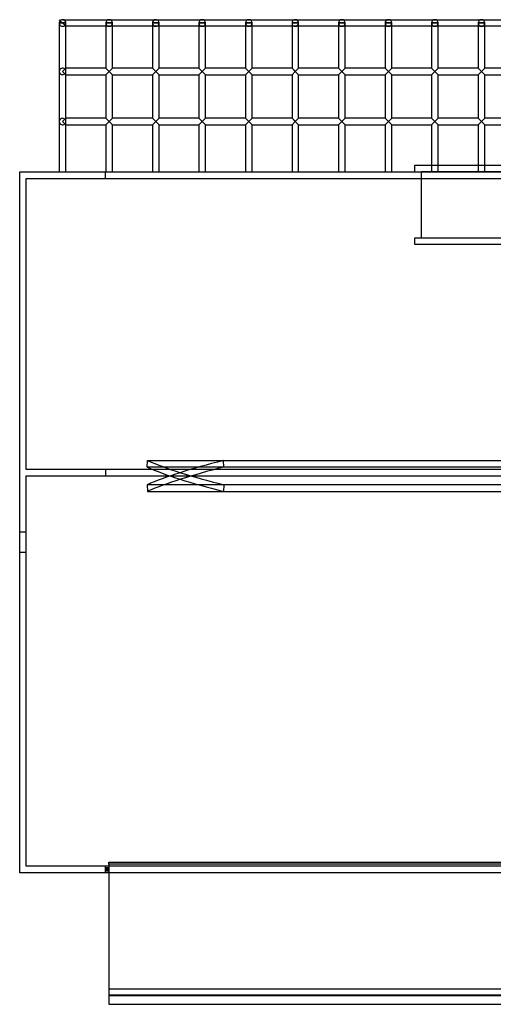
# Model space of a CAD drawing. Header units: millimetres. Extents: x -455 to 455, y -364 to 380.
# Tile 1 of 5: x -455 to -97, y -364 to 380. Entities that reach past the tile are written whole.
import ezdxf

# ---------------------------------------------------------------- set-up
doc = ezdxf.new("R2010")
doc.units = ezdxf.units.MM
doc.layers.add('MAIN-1', color=7, linetype='Continuous')
doc.layers.add('MAIN-2', color=7, linetype='Continuous')

msp = doc.modelspace()

# ---------------------------------------------------------------- linework, layer by layer
at = {"layer": 'MAIN-1'}
for p, q in [((-422.5, 380), (-422.5, 380)), ((-422.5, 380), (422.5, 380)), ((-425, 377.5), (-425, 377.5)), ((-425, 377.5), (-425, 265)), ((-425, 377.5), (-425, 340.9)), ((-425, 377.5), (-420, 377.5)), ((-420, 343.4), (-420, 377.5)), ((-420, 375), (-420, 375)), ((-389.79, 375), (-420, 375)), ((-420, 343.4), (-420, 375)), ((-389.79, 377.5), (-389.79, 343.4)), ((-389.79, 377.5), (-384.79, 377.5)), ((-384.79, 343.4), (-384.79, 377.5)), ((-354.58, 375), (-384.79, 375)), ((-354.58, 377.5), (-354.58, 343.4)), ((-354.58, 377.5), (-349.58, 377.5)), ((-349.58, 343.4), (-349.58, 377.5)), ((-319.37, 375), (-349.58, 375)), ((-319.37, 377.5), (-319.37, 343.4)), ((-319.37, 377.5), (-314.38, 377.5)), ((-314.38, 343.4), (-314.38, 377.5)), ((-284.17, 375), (-314.38, 375)), ((-284.17, 377.5), (-284.17, 343.4)), ((-284.17, 377.5), (-279.17, 377.5)), ((-279.17, 343.4), (-279.17, 377.5)), ((-248.96, 375), (-279.17, 375)), ((-248.96, 377.5), (-248.96, 343.4)), ((-248.96, 377.5), (-243.96, 377.5)), ((-243.96, 343.4), (-243.96, 377.5)), ((-213.75, 375), (-243.96, 375)), ((-213.75, 377.5), (-213.75, 343.4)), ((-213.75, 377.5), (-208.75, 377.5)), ((-208.75, 343.4), (-208.75, 377.5)), ((-178.54, 375), (-208.75, 375)), ((-178.54, 377.5), (-178.54, 343.4)), ((-178.54, 377.5), (-173.54, 377.5)), ((-173.54, 343.4), (-173.54, 377.5)), ((-143.33, 375), (-173.54, 375)), ((-143.33, 377.5), (-143.33, 343.4)), ((-143.33, 377.5), (-138.33, 377.5)), ((-138.33, 343.4), (-138.33, 377.5)), ((-108.12, 375), (-138.33, 375)), ((-108.12, 377.5), (-108.12, 343.4)), ((-108.12, 377.5), (-103.13, 377.5)), ((-103.13, 343.4), (-103.13, 377.5)), ((-72.92, 375), (-103.13, 375)), ((-422.5, 340.9), (-420, 343.4)), ((-389.79, 343.4), (-420, 343.4)), ((-389.79, 343.4), (-384.79, 338.4)), ((-384.79, 343.4), (-387.29, 340.9)), ((-354.58, 343.4), (-384.79, 343.4)), ((-354.58, 343.4), (-349.58, 338.4)), ((-352.08, 340.9), (-349.58, 343.4)), ((-319.37, 343.4), (-349.58, 343.4)), ((-319.37, 343.4), (-314.38, 338.4)), ((-316.88, 340.9), (-314.38, 343.4)), ((-284.17, 343.4), (-314.38, 343.4)), ((-284.17, 343.4), (-279.17, 338.4)), ((-279.17, 343.4), (-281.67, 340.9)), ((-248.96, 343.4), (-279.17, 343.4)), ((-248.96, 343.4), (-246.46, 340.9)), ((-246.46, 340.9), (-243.96, 343.4)), ((-213.75, 343.4), (-243.96, 343.4)), ((-213.75, 343.4), (-211.25, 340.9)), ((-208.75, 343.4), (-211.25, 340.9)), ((-178.54, 343.4), (-208.75, 343.4)), ((-178.54, 343.4), (-173.54, 338.4)), ((-178.54, 343.4), (-173.54, 338.4)), ((-176.04, 340.9), (-173.54, 343.4)), ((-143.33, 343.4), (-173.54, 343.4)), ((-143.33, 343.4), (-140.83, 340.9)), ((-140.83, 340.9), (-138.33, 343.4)), ((-108.12, 343.4), (-138.33, 343.4)), ((-108.12, 343.4), (-105.62, 340.9)), ((-103.13, 343.4), (-105.62, 340.9)), ((-72.92, 343.4), (-103.13, 343.4)), ((-425, 340.9), (-425, 302.95)), ((-420, 338.4), (-422.5, 340.9)), ((-420, 305.45), (-420, 338.4)), ((-420, 305.45), (-420, 338.4)), ((-420, 338.4), (-389.79, 338.4)), ((-387.29, 340.9), (-389.79, 338.4)), ((-389.79, 338.4), (-389.79, 305.45)), ((-384.79, 338.4), (-387.29, 340.9)), ((-384.79, 305.45), (-384.79, 338.4)), ((-384.79, 338.4), (-354.58, 338.4)), ((-352.08, 340.9), (-354.58, 338.4)), ((-354.58, 338.4), (-354.58, 305.45)), ((-352.08, 340.9), (-349.58, 338.4)), ((-349.58, 305.45), (-349.58, 338.4)), ((-349.58, 338.4), (-319.37, 338.4)), ((-316.88, 340.9), (-319.37, 338.4)), ((-319.37, 338.4), (-319.37, 305.45)), ((-314.38, 338.4), (-316.88, 340.9)), ((-314.38, 305.45), (-314.38, 338.4)), ((-314.38, 338.4), (-284.17, 338.4)), ((-281.67, 340.9), (-284.17, 338.4)), ((-284.17, 338.4), (-284.17, 305.45)), ((-279.17, 338.4), (-281.67, 340.9)), ((-279.17, 305.45), (-279.17, 338.4)), ((-279.17, 338.4), (-248.96, 338.4)), ((-246.46, 340.9), (-248.96, 338.4)), ((-248.96, 338.4), (-248.96, 305.45)), ((-243.96, 338.4), (-246.46, 340.9)), ((-243.96, 305.45), (-243.96, 338.4)), ((-243.96, 338.4), (-213.75, 338.4)), ((-211.25, 340.9), (-213.75, 338.4)), ((-213.75, 338.4), (-213.75, 305.45)), ((-211.25, 340.9), (-208.75, 338.4)), ((-208.75, 305.45), (-208.75, 338.4)), ((-208.75, 338.4), (-178.54, 338.4)), ((-176.04, 340.9), (-178.54, 338.4)), ((-178.54, 338.4), (-178.54, 305.45)), ((-173.54, 305.45), (-173.54, 338.4)), ((-173.54, 338.4), (-143.33, 338.4)), ((-140.83, 340.9), (-143.33, 338.4)), ((-143.33, 338.4), (-143.33, 305.45)), ((-138.33, 338.4), (-140.83, 340.9)), ((-138.33, 305.45), (-138.33, 338.4)), ((-138.33, 338.4), (-108.12, 338.4)), ((-105.62, 340.9), (-108.12, 338.4)), ((-108.12, 338.4), (-108.12, 305.45)), ((-105.62, 340.9), (-103.13, 338.4)), ((-103.13, 305.45), (-103.13, 338.4)), ((-103.13, 338.4), (-72.92, 338.4)), ((-422.5, 302.95), (-420, 305.45)), ((-389.79, 305.45), (-420, 305.45)), ((-389.79, 305.45), (-384.79, 300.45)), ((-387.29, 302.95), (-384.79, 305.45)), ((-354.58, 305.45), (-384.79, 305.45)), ((-354.58, 305.45), (-349.58, 300.45)), ((-352.08, 302.95), (-349.58, 305.45)), ((-319.37, 305.45), (-349.58, 305.45)), ((-319.37, 305.45), (-314.38, 300.45)), ((-316.88, 302.95), (-314.38, 305.45)), ((-284.17, 305.45), (-314.38, 305.45)), ((-284.17, 305.45), (-279.17, 300.45)), ((-281.67, 302.95), (-279.17, 305.45)), ((-248.96, 305.45), (-279.17, 305.45)), ((-248.96, 305.45), (-243.96, 300.45)), ((-246.46, 302.95), (-243.96, 305.45)), ((-213.75, 305.45), (-243.96, 305.45)), ((-213.75, 305.45), (-208.75, 300.45)), ((-211.25, 302.95), (-208.75, 305.45)), ((-178.54, 305.45), (-208.75, 305.45)), ((-178.54, 305.45), (-173.54, 300.45)), ((-178.54, 305.45), (-173.54, 300.45)), ((-176.04, 302.95), (-173.54, 305.45)), ((-143.33, 305.45), (-173.54, 305.45)), ((-143.33, 305.45), (-138.33, 300.45)), ((-140.83, 302.95), (-138.33, 305.45)), ((-108.12, 305.45), (-138.33, 305.45)), ((-108.12, 305.45), (-103.13, 300.45)), ((-105.62, 302.95), (-103.13, 305.45)), ((-72.92, 305.45), (-103.13, 305.45)), ((-425, 302.95), (-425, 265)), ((-420, 300.45), (-422.5, 302.95)), ((-420, 265), (-420, 300.45)), ((-420, 265), (-420, 300.45)), ((-420, 300.45), (-389.79, 300.45)), ((-387.29, 302.95), (-389.79, 300.45)), ((-389.79, 300.45), (-389.79, 265)), ((-384.79, 300.45), (-387.29, 302.95)), ((-384.79, 265), (-384.79, 300.45)), ((-384.79, 300.45), (-354.58, 300.45)), ((-352.08, 302.95), (-354.58, 300.45)), ((-354.58, 300.45), (-354.58, 265)), ((-349.58, 300.45), (-352.08, 302.95)), ((-349.58, 265), (-349.58, 300.45)), ((-349.58, 300.45), (-319.37, 300.45)), ((-316.88, 302.95), (-319.37, 300.45)), ((-319.37, 300.45), (-319.37, 265)), ((-314.38, 300.45), (-316.88, 302.95)), ((-314.38, 265), (-314.38, 300.45)), ((-314.38, 300.45), (-284.17, 300.45)), ((-281.67, 302.95), (-284.17, 300.45)), ((-284.17, 300.45), (-284.17, 265)), ((-279.17, 300.45), (-281.67, 302.95)), ((-279.17, 265), (-279.17, 300.45)), ((-279.17, 300.45), (-248.96, 300.45)), ((-246.46, 302.95), (-248.96, 300.45)), ((-248.96, 300.45), (-248.96, 265)), ((-246.46, 302.95), (-243.96, 300.45)), ((-243.96, 265), (-243.96, 300.45)), ((-243.96, 300.45), (-213.75, 300.45)), ((-211.25, 302.95), (-213.75, 300.45)), ((-213.75, 300.45), (-213.75, 265)), ((-211.25, 302.95), (-208.75, 300.45)), ((-208.75, 265), (-208.75, 300.45)), ((-208.75, 300.45), (-178.54, 300.45)), ((-176.04, 302.95), (-178.54, 300.45)), ((-178.54, 300.45), (-178.54, 265)), ((-173.54, 265), (-173.54, 300.45)), ((-173.54, 300.45), (-143.33, 300.45)), ((-140.83, 302.95), (-143.33, 300.45)), ((-143.33, 300.45), (-143.33, 265)), ((-140.83, 302.95), (-138.33, 300.45)), ((-138.33, 265), (-138.33, 300.45)), ((-138.33, 300.45), (-108.12, 300.45)), ((-105.62, 302.95), (-108.12, 300.45)), ((-108.12, 300.45), (-108.12, 265)), ((-105.62, 302.95), (-103.13, 300.45)), ((-103.13, 265), (-103.13, 300.45)), ((-103.13, 300.45), (-72.92, 300.45)), ((-156, 270), (-143.33, 270)), ((-156, 265), (-156, 270)), ((-138.33, 270), (-108.12, 270)), ((-103.13, 270), (-72.92, 270)), ((-455, 265), (455, 265)), ((-455, -265), (-455, 265)), ((455, -265), (-455, -265)), ((-387.5, -265), (-387.5, -364.49)), ((-387.5, -364.49), (387.5, -364.49))]:
    msp.add_line(p, q, dxfattribs=at)
for centre, start, end in [((-422.5, 377.5), 89.99998, 180.00002), ((-422.5, 377.5), 89.99998, 180.00002), ((-422.5, 377.5), 0, 89.99998), ((-387.29, 377.5), 89.99998, 180.00002), ((-387.29, 377.5), 0, 89.99998), ((-352.08, 377.5), 89.99998, 180.00002), ((-352.08, 377.5), 0, 89.99998), ((-316.88, 377.5), 89.99998, 180.00002), ((-316.88, 377.5), 0, 89.99998), ((-281.67, 377.5), 89.99998, 180.00002), ((-281.67, 377.5), 0, 89.99998), ((-246.46, 377.5), 89.99998, 180.00002), ((-246.46, 377.5), 0, 89.99998), ((-211.25, 377.5), 89.99998, 180.00002), ((-211.25, 377.5), 0, 89.99998), ((-176.04, 377.5), 89.99998, 180.00002), ((-176.04, 377.5), 0, 89.99998), ((-140.83, 377.5), 89.99998, 180.00002), ((-140.83, 377.5), 0, 89.99998), ((-105.62, 377.5), 89.99998, 180.00002), ((-105.62, 377.5), 0, 89.99998)]:
    msp.add_arc(centre, 2.5, start, end, dxfattribs=at)
at = {"layer": 'MAIN-2'}
for p, q in [((-425, 380), (-420, 375)), ((-422.5, 380), (-422.5, 380)), ((-422.5, 380), (-422.5, 380)), ((-422.5, 380), (-422.5, 380)), ((-422.5, 380), (-422.5, 380)), ((-422.5, 380), (-422.5, 380)), ((-422.5, 380), (-422.5, 380)), ((-422.5, 380), (-422.5, 380)), ((-422.5, 380), (-422.5, 380)), ((-422.5, 380), (-422.5, 380)), ((-422.5, 380), (-422.5, 380)), ((-422.5, 380), (-422.5, 380)), ((-425, 377.5), (-425, 377.5)), ((-425, 377.5), (-425, 377.5)), ((-425, 377.5), (-425, 377.5)), ((-425, 377.5), (-425, 377.5)), ((-425, 377.5), (-425, 377.5)), ((-425, 377.5), (-425, 377.5)), ((-425, 377.5), (-425, 377.5)), ((-425, 377.5), (-425, 377.5)), ((-425, 377.5), (-425, 377.5)), ((-425, 377.5), (-425, 377.5)), ((-425, 377.5), (-425, 377.5)), ((-425, 377.5), (-425, 377.5)), ((-425, 377.5), (-425, 377.5)), ((-425, 377.5), (-425, 377.5)), ((-425, 377.5), (-425, 377.5)), ((-425, 377.5), (-425, 377.5)), ((-425, 377.5), (-425, 377.5)), ((-425, 377.5), (-425, 377.5)), ((-420, 377.5), (-425, 377.5)), ((-420, 375), (-420.73, 375.73)), ((-420, 375), (-420.73, 375.73)), ((-420, 375), (-420.73, 375.73)), ((-420.73, 375.73), (-420, 375)), ((-420, 375), (-420.73, 375.73)), ((-420, 375), (-420.73, 375.73)), ((-420.73, 375.73), (-420, 375)), ((-420.73, 375.73), (-420, 375)), ((-420.73, 375.73), (-420, 375)), ((-420.73, 375.73), (-420, 375)), ((-420.73, 375.73), (-420, 375)), ((-420, 377.5), (-420, 377.5)), ((-420, 377.5), (-420, 377.5)), ((-420, 377.5), (-420, 377.5)), ((-420, 377.5), (-420, 377.5)), ((-420, 377.5), (-420, 377.5)), ((-420, 377.5), (-420, 377.5)), ((-420, 377.5), (-420, 377.5)), ((-389.79, 377.5), (-389.79, 377.5)), ((-389.79, 377.5), (-389.79, 377.5)), ((-389.79, 377.5), (-389.79, 377.5)), ((-389.79, 377.5), (-389.79, 377.5)), ((-389.79, 377.5), (-389.79, 377.5)), ((-389.79, 377.5), (-389.79, 377.5)), ((-389.79, 377.5), (-389.79, 377.5)), ((-384.79, 377.5), (-389.79, 377.5)), ((-384.79, 375), (-389.79, 375)), ((-384.79, 377.5), (-384.79, 377.5)), ((-384.79, 377.5), (-384.79, 377.5)), ((-384.79, 377.5), (-384.79, 377.5)), ((-384.79, 377.5), (-384.79, 377.5)), ((-384.79, 377.5), (-384.79, 377.5)), ((-384.79, 377.5), (-384.79, 377.5)), ((-384.79, 377.5), (-384.79, 377.5)), ((-354.58, 377.5), (-354.58, 377.5)), ((-354.58, 377.5), (-354.58, 377.5)), ((-354.58, 377.5), (-354.58, 377.5)), ((-354.58, 377.5), (-354.58, 377.5)), ((-354.58, 377.5), (-354.58, 377.5)), ((-354.58, 377.5), (-354.58, 377.5)), ((-354.58, 377.5), (-354.58, 377.5)), ((-349.58, 377.5), (-354.58, 377.5)), ((-349.58, 375), (-354.58, 375)), ((-349.58, 377.5), (-349.58, 377.5)), ((-349.58, 377.5), (-349.58, 377.5)), ((-349.58, 377.5), (-349.58, 377.5)), ((-349.58, 377.5), (-349.58, 377.5)), ((-349.58, 377.5), (-349.58, 377.5)), ((-349.58, 377.5), (-349.58, 377.5)), ((-349.58, 377.5), (-349.58, 377.5)), ((-319.37, 377.5), (-319.37, 377.5)), ((-319.37, 377.5), (-319.37, 377.5)), ((-319.37, 377.5), (-319.37, 377.5)), ((-319.37, 377.5), (-319.37, 377.5)), ((-319.37, 377.5), (-319.37, 377.5)), ((-319.37, 377.5), (-319.37, 377.5)), ((-319.37, 377.5), (-319.37, 377.5)), ((-314.38, 377.5), (-319.37, 377.5)), ((-314.38, 375), (-319.37, 375)), ((-314.38, 377.5), (-314.38, 377.5)), ((-314.38, 377.5), (-314.38, 377.5)), ((-314.38, 377.5), (-314.38, 377.5)), ((-314.38, 377.5), (-314.38, 377.5)), ((-314.38, 377.5), (-314.38, 377.5)), ((-314.38, 377.5), (-314.38, 377.5)), ((-314.38, 377.5), (-314.38, 377.5)), ((-284.17, 377.5), (-284.17, 377.5)), ((-284.17, 377.5), (-284.17, 377.5)), ((-284.17, 377.5), (-284.17, 377.5)), ((-284.17, 377.5), (-284.17, 377.5)), ((-284.17, 377.5), (-284.17, 377.5)), ((-284.17, 377.5), (-284.17, 377.5)), ((-284.17, 377.5), (-284.17, 377.5)), ((-279.17, 377.5), (-284.17, 377.5)), ((-279.17, 375), (-284.17, 375)), ((-279.17, 377.5), (-279.17, 377.5)), ((-279.17, 377.5), (-279.17, 377.5)), ((-279.17, 377.5), (-279.17, 377.5)), ((-279.17, 377.5), (-279.17, 377.5)), ((-279.17, 377.5), (-279.17, 377.5)), ((-279.17, 377.5), (-279.17, 377.5)), ((-279.17, 377.5), (-279.17, 377.5)), ((-248.96, 377.5), (-248.96, 377.5)), ((-248.96, 377.5), (-248.96, 377.5)), ((-248.96, 377.5), (-248.96, 377.5)), ((-248.96, 377.5), (-248.96, 377.5)), ((-248.96, 377.5), (-248.96, 377.5)), ((-248.96, 377.5), (-248.96, 377.5)), ((-248.96, 377.5), (-248.96, 377.5)), ((-243.96, 377.5), (-248.96, 377.5)), ((-243.96, 375), (-248.96, 375)), ((-243.96, 377.5), (-243.96, 377.5)), ((-243.96, 377.5), (-243.96, 377.5)), ((-243.96, 377.5), (-243.96, 377.5)), ((-243.96, 377.5), (-243.96, 377.5)), ((-243.96, 377.5), (-243.96, 377.5)), ((-243.96, 377.5), (-243.96, 377.5)), ((-243.96, 377.5), (-243.96, 377.5)), ((-213.75, 377.5), (-213.75, 377.5)), ((-213.75, 377.5), (-213.75, 377.5)), ((-213.75, 377.5), (-213.75, 377.5)), ((-213.75, 377.5), (-213.75, 377.5)), ((-213.75, 377.5), (-213.75, 377.5)), ((-213.75, 377.5), (-213.75, 377.5)), ((-213.75, 377.5), (-213.75, 377.5)), ((-208.75, 377.5), (-213.75, 377.5)), ((-208.75, 375), (-213.75, 375)), ((-208.75, 377.5), (-208.75, 377.5)), ((-208.75, 377.5), (-208.75, 377.5)), ((-208.75, 377.5), (-208.75, 377.5)), ((-208.75, 377.5), (-208.75, 377.5)), ((-208.75, 377.5), (-208.75, 377.5)), ((-208.75, 377.5), (-208.75, 377.5)), ((-208.75, 377.5), (-208.75, 377.5)), ((-178.54, 377.5), (-178.54, 377.5)), ((-178.54, 377.5), (-178.54, 377.5)), ((-178.54, 377.5), (-178.54, 377.5)), ((-178.54, 377.5), (-178.54, 377.5)), ((-178.54, 377.5), (-178.54, 377.5)), ((-178.54, 377.5), (-178.54, 377.5)), ((-178.54, 377.5), (-178.54, 377.5)), ((-173.54, 377.5), (-178.54, 377.5)), ((-173.54, 375), (-178.54, 375)), ((-173.54, 377.5), (-173.54, 377.5)), ((-173.54, 377.5), (-173.54, 377.5)), ((-173.54, 377.5), (-173.54, 377.5)), ((-173.54, 377.5), (-173.54, 377.5)), ((-173.54, 377.5), (-173.54, 377.5)), ((-173.54, 377.5), (-173.54, 377.5)), ((-173.54, 377.5), (-173.54, 377.5)), ((-143.33, 377.5), (-143.33, 377.5)), ((-143.33, 377.5), (-143.33, 377.5)), ((-143.33, 377.5), (-143.33, 377.5)), ((-143.33, 377.5), (-143.33, 377.5)), ((-143.33, 377.5), (-143.33, 377.5)), ((-143.33, 377.5), (-143.33, 377.5)), ((-143.33, 377.5), (-143.33, 377.5)), ((-138.33, 377.5), (-143.33, 377.5)), ((-138.33, 375), (-143.33, 375)), ((-138.33, 377.5), (-138.33, 377.5)), ((-138.33, 377.5), (-138.33, 377.5)), ((-138.33, 377.5), (-138.33, 377.5)), ((-138.33, 377.5), (-138.33, 377.5)), ((-138.33, 377.5), (-138.33, 377.5)), ((-138.33, 377.5), (-138.33, 377.5)), ((-138.33, 377.5), (-138.33, 377.5)), ((-108.12, 377.5), (-108.12, 377.5)), ((-108.12, 377.5), (-108.12, 377.5)), ((-108.12, 377.5), (-108.12, 377.5)), ((-108.12, 377.5), (-108.12, 377.5)), ((-108.12, 377.5), (-108.12, 377.5)), ((-108.12, 377.5), (-108.12, 377.5)), ((-108.12, 377.5), (-108.12, 377.5)), ((-103.13, 377.5), (-108.12, 377.5)), ((-103.13, 375), (-108.12, 375)), ((-103.13, 377.5), (-103.13, 377.5)), ((-103.13, 377.5), (-103.13, 377.5)), ((-103.13, 377.5), (-103.13, 377.5)), ((-103.13, 377.5), (-103.13, 377.5)), ((-103.13, 377.5), (-103.13, 377.5)), ((-103.13, 377.5), (-103.13, 377.5)), ((-103.13, 377.5), (-103.13, 377.5)), ((-420, 343.4), (-422.5, 340.9)), ((-420.73, 342.67), (-420, 343.4)), ((-420, 343.4), (-420.73, 342.67)), ((-420, 338.4), (-420, 343.4)), ((-389.79, 343.4), (-384.79, 338.4)), ((-389.79, 343.4), (-384.79, 338.4)), ((-389.79, 343.4), (-384.79, 338.4)), ((-387.29, 340.9), (-389.79, 343.4)), ((-384.79, 343.4), (-387.29, 340.9)), ((-387.29, 340.9), (-384.79, 343.4)), ((-384.79, 343.4), (-387.29, 340.9)), ((-352.08, 340.9), (-354.58, 343.4)), ((-354.58, 343.4), (-349.58, 338.4)), ((-352.08, 340.9), (-354.58, 343.4)), ((-349.58, 343.4), (-352.08, 340.9)), ((-352.08, 340.9), (-349.58, 343.4)), ((-349.58, 343.4), (-352.08, 340.9)), ((-316.88, 340.9), (-319.37, 343.4)), ((-319.37, 343.4), (-314.38, 338.4)), ((-316.88, 340.9), (-319.37, 343.4)), ((-314.38, 343.4), (-316.88, 340.9)), ((-316.88, 340.9), (-314.38, 343.4)), ((-314.38, 343.4), (-316.88, 340.9)), ((-284.17, 343.4), (-279.17, 338.4)), ((-284.17, 343.4), (-279.17, 338.4)), ((-284.17, 343.4), (-279.17, 338.4)), ((-281.67, 340.9), (-284.17, 343.4)), ((-279.17, 343.4), (-281.67, 340.9)), ((-281.67, 340.9), (-279.17, 343.4)), ((-279.17, 343.4), (-281.67, 340.9)), ((-248.96, 343.4), (-243.96, 338.4)), ((-248.96, 343.4), (-246.46, 340.9)), ((-248.96, 343.4), (-243.96, 338.4)), ((-246.46, 340.9), (-248.96, 343.4)), ((-243.96, 343.4), (-246.46, 340.9)), ((-246.46, 340.9), (-243.96, 343.4)), ((-243.96, 343.4), (-246.46, 340.9)), ((-213.75, 343.4), (-211.25, 340.9)), ((-213.75, 343.4), (-211.25, 340.9)), ((-211.25, 340.9), (-213.75, 343.4)), ((-208.75, 343.4), (-211.25, 340.9)), ((-211.25, 340.9), (-208.75, 343.4)), ((-208.75, 343.4), (-211.25, 340.9)), ((-176.04, 340.9), (-178.54, 343.4)), ((-178.54, 343.4), (-176.04, 340.9)), ((-176.04, 340.9), (-178.54, 343.4)), ((-173.54, 343.4), (-176.04, 340.9)), ((-176.04, 340.9), (-173.54, 343.4)), ((-173.54, 343.4), (-176.04, 340.9)), ((-143.33, 343.4), (-138.33, 338.4)), ((-143.33, 343.4), (-140.83, 340.9)), ((-143.33, 343.4), (-138.33, 338.4)), ((-143.33, 343.4), (-138.33, 338.4)), ((-143.33, 343.4), (-138.33, 338.4)), ((-138.33, 343.4), (-140.83, 340.9)), ((-140.83, 340.9), (-138.33, 343.4)), ((-138.33, 343.4), (-140.83, 340.9)), ((-108.12, 343.4), (-105.62, 340.9)), ((-108.12, 343.4), (-105.62, 340.9)), ((-105.62, 340.9), (-108.12, 343.4)), ((-103.13, 343.4), (-105.62, 340.9)), ((-105.62, 340.9), (-103.13, 343.4)), ((-103.13, 343.4), (-105.62, 340.9)), ((-425, 340.9), (-425, 340.9)), ((-425, 340.9), (-425, 340.9)), ((-425, 340.9), (-425, 340.9)), ((-425, 340.9), (-425, 340.9)), ((-425, 340.9), (-425, 340.9)), ((-425, 340.9), (-425, 340.9)), ((-425, 340.9), (-425, 340.9)), ((-422.5, 340.9), (-420, 338.4)), ((-420, 338.4), (-420.73, 339.13)), ((-420.73, 339.13), (-420, 338.4)), ((-420, 340.9), (-420, 340.9)), ((-420, 340.9), (-420, 340.9)), ((-420, 340.9), (-420, 340.9)), ((-420, 340.9), (-420, 340.9)), ((-420, 340.9), (-420, 340.9)), ((-420, 340.9), (-420, 340.9)), ((-420, 340.9), (-420, 340.9)), ((-387.29, 340.9), (-389.79, 338.4)), ((-389.79, 338.4), (-387.29, 340.9)), ((-389.79, 338.4), (-387.29, 340.9)), ((-384.79, 338.4), (-387.29, 340.9)), ((-387.29, 340.9), (-384.79, 338.4)), ((-352.08, 340.9), (-354.58, 338.4)), ((-352.08, 340.9), (-354.58, 338.4)), ((-354.58, 338.4), (-352.08, 340.9)), ((-349.58, 338.4), (-352.08, 340.9)), ((-352.08, 340.9), (-349.58, 338.4)), ((-352.08, 340.9), (-349.58, 338.4)), ((-316.88, 340.9), (-319.37, 338.4)), ((-319.37, 338.4), (-316.88, 340.9)), ((-319.37, 338.4), (-316.88, 340.9)), ((-314.38, 338.4), (-316.88, 340.9)), ((-316.88, 340.9), (-314.38, 338.4)), ((-316.88, 340.9), (-314.38, 338.4)), ((-281.67, 340.9), (-284.17, 338.4)), ((-284.17, 338.4), (-281.67, 340.9)), ((-284.17, 338.4), (-281.67, 340.9)), ((-279.17, 338.4), (-281.67, 340.9)), ((-281.67, 340.9), (-279.17, 338.4)), ((-246.46, 340.9), (-248.96, 338.4)), ((-248.96, 338.4), (-246.46, 340.9)), ((-248.96, 338.4), (-246.46, 340.9)), ((-243.96, 338.4), (-246.46, 340.9)), ((-246.46, 340.9), (-243.96, 338.4)), ((-211.25, 340.9), (-213.75, 338.4)), ((-211.25, 340.9), (-213.75, 338.4)), ((-213.75, 338.4), (-211.25, 340.9)), ((-208.75, 338.4), (-211.25, 340.9)), ((-211.25, 340.9), (-208.75, 338.4)), ((-211.25, 340.9), (-208.75, 338.4)), ((-176.04, 340.9), (-178.54, 338.4)), ((-178.54, 338.4), (-176.04, 340.9)), ((-178.54, 338.4), (-176.04, 340.9)), ((-173.54, 338.4), (-176.04, 340.9)), ((-176.04, 340.9), (-173.54, 338.4)), ((-176.04, 340.9), (-173.54, 338.4)), ((-140.83, 340.9), (-143.33, 338.4)), ((-143.33, 338.4), (-140.83, 340.9)), ((-143.33, 338.4), (-140.83, 340.9)), ((-138.33, 338.4), (-140.83, 340.9)), ((-105.62, 340.9), (-108.12, 338.4)), ((-105.62, 340.9), (-108.12, 338.4)), ((-108.12, 338.4), (-105.62, 340.9)), ((-103.13, 338.4), (-105.62, 340.9)), ((-105.62, 340.9), (-103.13, 338.4)), ((-105.62, 340.9), (-103.13, 338.4)), ((-420, 305.45), (-422.5, 302.95)), ((-420.73, 304.72), (-420, 305.45)), ((-420, 305.45), (-420.73, 304.72)), ((-420, 300.45), (-420, 305.45)), ((-389.79, 305.45), (-384.79, 300.45)), ((-389.79, 305.45), (-384.79, 300.45)), ((-389.79, 305.45), (-384.79, 300.45)), ((-387.29, 302.95), (-389.79, 305.45)), ((-387.29, 302.95), (-384.79, 305.45)), ((-384.79, 305.45), (-387.29, 302.95)), ((-384.79, 305.45), (-387.29, 302.95)), ((-354.58, 305.45), (-349.58, 300.45)), ((-352.08, 302.95), (-354.58, 305.45)), ((-352.08, 302.95), (-354.58, 305.45)), ((-352.08, 302.95), (-349.58, 305.45)), ((-349.58, 305.45), (-352.08, 302.95)), ((-349.58, 305.45), (-352.08, 302.95)), ((-319.37, 305.45), (-314.38, 300.45)), ((-319.37, 305.45), (-314.38, 300.45)), ((-319.37, 305.45), (-314.38, 300.45)), ((-316.88, 302.95), (-319.37, 305.45)), ((-316.88, 302.95), (-314.38, 305.45)), ((-314.38, 305.45), (-316.88, 302.95)), ((-314.38, 305.45), (-316.88, 302.95)), ((-284.17, 305.45), (-279.17, 300.45)), ((-284.17, 305.45), (-279.17, 300.45)), ((-284.17, 305.45), (-279.17, 300.45)), ((-281.67, 302.95), (-284.17, 305.45)), ((-281.67, 302.95), (-279.17, 305.45)), ((-279.17, 305.45), (-281.67, 302.95)), ((-279.17, 305.45), (-281.67, 302.95)), ((-248.96, 305.45), (-246.46, 302.95)), ((-246.46, 302.95), (-248.96, 305.45)), ((-246.46, 302.95), (-248.96, 305.45)), ((-246.46, 302.95), (-243.96, 305.45)), ((-243.96, 305.45), (-246.46, 302.95)), ((-243.96, 305.45), (-246.46, 302.95)), ((-213.75, 305.45), (-211.25, 302.95)), ((-211.25, 302.95), (-213.75, 305.45)), ((-211.25, 302.95), (-213.75, 305.45)), ((-211.25, 302.95), (-208.75, 305.45)), ((-208.75, 305.45), (-211.25, 302.95)), ((-208.75, 305.45), (-211.25, 302.95)), ((-178.54, 305.45), (-176.04, 302.95)), ((-176.04, 302.95), (-178.54, 305.45)), ((-176.04, 302.95), (-178.54, 305.45)), ((-176.04, 302.95), (-173.54, 305.45)), ((-173.54, 305.45), (-176.04, 302.95)), ((-173.54, 305.45), (-176.04, 302.95)), ((-143.33, 305.45), (-140.83, 302.95)), ((-140.83, 302.95), (-143.33, 305.45)), ((-143.33, 305.45), (-138.33, 300.45)), ((-143.33, 305.45), (-138.33, 300.45)), ((-140.83, 302.95), (-138.33, 305.45)), ((-138.33, 305.45), (-140.83, 302.95)), ((-138.33, 305.45), (-140.83, 302.95)), ((-108.12, 305.45), (-105.62, 302.95)), ((-105.62, 302.95), (-108.12, 305.45)), ((-105.62, 302.95), (-108.12, 305.45)), ((-105.62, 302.95), (-103.13, 305.45)), ((-103.13, 305.45), (-105.62, 302.95)), ((-103.13, 305.45), (-105.62, 302.95)), ((-425, 302.95), (-425, 302.95)), ((-425, 302.95), (-425, 302.95)), ((-425, 302.95), (-425, 302.95)), ((-425, 302.95), (-425, 302.95)), ((-425, 302.95), (-425, 302.95)), ((-425, 302.95), (-425, 302.95)), ((-425, 302.95), (-425, 302.95)), ((-422.5, 302.95), (-420, 300.45)), ((-420, 300.45), (-420.73, 301.18)), ((-420.73, 301.18), (-420, 300.45)), ((-420, 302.95), (-420, 302.95)), ((-420, 302.95), (-420, 302.95)), ((-420, 302.95), (-420, 302.95)), ((-420, 302.95), (-420, 302.95)), ((-420, 302.95), (-420, 302.95)), ((-420, 302.95), (-420, 302.95)), ((-420, 302.95), (-420, 302.95)), ((-387.29, 302.95), (-389.79, 300.45)), ((-389.79, 300.45), (-387.29, 302.95)), ((-389.79, 300.45), (-387.29, 302.95)), ((-384.79, 300.45), (-387.29, 302.95)), ((-387.29, 302.95), (-384.79, 300.45)), ((-352.08, 302.95), (-354.58, 300.45)), ((-352.08, 302.95), (-354.58, 300.45)), ((-354.58, 300.45), (-352.08, 302.95)), ((-349.58, 300.45), (-352.08, 302.95)), ((-352.08, 302.95), (-349.58, 300.45)), ((-352.08, 302.95), (-349.58, 300.45)), ((-316.88, 302.95), (-319.37, 300.45)), ((-316.88, 302.95), (-319.37, 300.45)), ((-319.37, 300.45), (-316.88, 302.95)), ((-314.38, 300.45), (-316.88, 302.95)), ((-316.88, 302.95), (-314.38, 300.45)), ((-281.67, 302.95), (-284.17, 300.45)), ((-284.17, 300.45), (-281.67, 302.95)), ((-284.17, 300.45), (-281.67, 302.95)), ((-279.17, 300.45), (-281.67, 302.95)), ((-281.67, 302.95), (-279.17, 300.45)), ((-246.46, 302.95), (-248.96, 300.45)), ((-248.96, 300.45), (-246.46, 302.95)), ((-248.96, 300.45), (-246.46, 302.95)), ((-243.96, 300.45), (-246.46, 302.95)), ((-246.46, 302.95), (-243.96, 300.45)), ((-246.46, 302.95), (-243.96, 300.45)), ((-211.25, 302.95), (-213.75, 300.45)), ((-211.25, 302.95), (-213.75, 300.45)), ((-213.75, 300.45), (-211.25, 302.95)), ((-208.75, 300.45), (-211.25, 302.95)), ((-211.25, 302.95), (-208.75, 300.45)), ((-211.25, 302.95), (-208.75, 300.45)), ((-176.04, 302.95), (-178.54, 300.45)), ((-176.04, 302.95), (-178.54, 300.45)), ((-178.54, 300.45), (-176.04, 302.95)), ((-173.54, 300.45), (-176.04, 302.95)), ((-176.04, 302.95), (-173.54, 300.45)), ((-176.04, 302.95), (-173.54, 300.45)), ((-140.83, 302.95), (-143.33, 300.45)), ((-143.33, 300.45), (-140.83, 302.95)), ((-143.33, 300.45), (-140.83, 302.95)), ((-138.33, 300.45), (-140.83, 302.95)), ((-140.83, 302.95), (-138.33, 300.45)), ((-105.62, 302.95), (-108.12, 300.45)), ((-105.62, 302.95), (-108.12, 300.45)), ((-108.12, 300.45), (-105.62, 302.95)), ((-103.13, 300.45), (-105.62, 302.95)), ((-105.62, 302.95), (-103.13, 300.45)), ((-105.62, 302.95), (-103.13, 300.45)), ((-143.33, 270), (-138.33, 270)), ((-108.12, 270), (-103.13, 270)), ((-455, 265), (-455, 265)), ((-390, 260), (-390, 265)), ((-390, 265), (-390, 265)), ((-78.81, 264.99), (-151, 264.99)), ((-151, 215), (-151, 264.99)), ((-146, 264.99), (-146, 265)), ((-450, 260), (450, 260)), ((-450, 260), (-450, 260)), ((-450, 40), (-450, 260)), ((-390, 260), (-390, 260)), ((-156, 215), (-45.39, 215)), ((-156, 210), (-156, 215)), ((156, 210), (-156, 210)), ((-358.63, 41.68), (-358.24, 46.62)), ((-358.24, 46.62), (-96.25, 46.62)), ((-300.85, 46.62), (-38.86, 46.62)), ((-300.46, 41.68), (-300.85, 46.62)), ((-450, 40), (-450, 40)), ((290.88, 40), (-450, 40)), ((-390, 40), (-390, 35)), ((-96.64, 41.68), (-358.63, 41.68)), ((-38.47, 41.68), (-300.46, 41.68)), ((-450, 35), (290.88, 35)), ((-450, 35), (-450, 35)), ((-450, -260), (-450, 35)), ((-96.64, 28.32), (-358.63, 28.32)), ((-358.63, 28.32), (-358.24, 23.38)), ((-358.24, 23.38), (-96.25, 23.38)), ((-300.46, 28.32), (-300.85, 23.38)), ((-300.85, 23.38), (-38.86, 23.38)), ((-38.47, 28.32), (-300.46, 28.32)), ((-450, -7.5), (-455, -7.5)), ((-450, -7.5), (-455, -7.5)), ((-455, -22.5), (-450, -22.5)), ((-455, -22.5), (-450, -22.5)), ((450, -260), (-450, -260)), ((-450, -260), (-450, -260)), ((-390, -265), (-390, -260)), ((-390, -260), (-390, -260)), ((-387.5, -256.97), (387.5, -256.97)), ((-387.5, -256.97), (387.5, -256.97)), ((-387.5, -256.97), (387.5, -256.97)), ((-387.5, -256.97), (387.5, -256.97)), ((-387.5, -256.97), (387.5, -256.97)), ((-387.5, -256.97), (387.5, -256.97)), ((-387.5, -256.97), (387.5, -256.97)), ((-387.5, -258.52), (-387.5, -256.97)), ((387.5, -258.52), (-387.5, -258.52)), ((387.5, -258.52), (-387.5, -258.52)), ((387.5, -258.52), (-387.5, -258.52)), ((387.5, -258.52), (-387.5, -258.52)), ((387.5, -258.52), (-387.5, -258.52)), ((387.5, -258.52), (-387.5, -258.52)), ((387.5, -258.52), (-387.5, -258.52)), ((-387.5, -258.52), (-387.5, -265)), ((-455, -265), (-455, -265)), ((-387.5, -261.25), (-390, -261.25)), ((-387.5, -261.25), (-390, -261.25)), ((-387.5, -261.25), (-390, -261.25)), ((-387.5, -261.25), (-390, -261.25)), ((-387.5, -261.25), (-390, -261.25)), ((-387.5, -261.25), (-390, -261.25)), ((-387.5, -261.25), (-390, -261.25)), ((-390, -262.11), (-387.5, -262.11)), ((-390, -262.11), (-387.5, -262.11)), ((-390, -262.11), (-387.5, -262.11)), ((-390, -262.11), (-387.5, -262.11)), ((-390, -262.11), (-387.5, -262.11)), ((-390, -262.11), (-387.5, -262.11)), ((-390, -262.11), (-387.5, -262.11)), ((-387.5, -262.89), (-390, -262.89)), ((-387.5, -262.89), (-390, -262.89)), ((-387.5, -262.89), (-390, -262.89)), ((-387.5, -262.89), (-390, -262.89)), ((-387.5, -262.89), (-390, -262.89)), ((-387.5, -262.89), (-390, -262.89)), ((-387.5, -262.89), (-390, -262.89)), ((-387.5, -263.75), (-390, -263.75)), ((-387.5, -263.75), (-390, -263.75)), ((-387.5, -263.75), (-390, -263.75)), ((-387.5, -263.75), (-390, -263.75)), ((-387.5, -263.75), (-390, -263.75)), ((-387.5, -263.75), (-390, -263.75)), ((-387.5, -263.75), (-390, -263.75)), ((-390, -265), (-390, -265)), ((-387.5, -352.85), (387.5, -352.85)), ((387.5, -357.61), (-387.5, -357.61)), ((387.5, -357.61), (-387.5, -357.61)), ((387.5, -357.61), (-387.5, -357.61)), ((387.5, -357.61), (-387.5, -357.61)), ((387.5, -357.61), (-387.5, -357.61)), ((387.5, -357.61), (-387.5, -357.61)), ((387.5, -357.61), (-387.5, -357.61)), ((387.5, -358.19), (-387.5, -358.19)), ((387.5, -358.19), (-387.5, -358.19)), ((387.5, -358.19), (-387.5, -358.19)), ((387.5, -358.19), (-387.5, -358.19)), ((387.5, -358.19), (-387.5, -358.19)), ((387.5, -358.19), (-387.5, -358.19)), ((387.5, -358.19), (-387.5, -358.19))]:
    msp.add_line(p, q, dxfattribs=at)
for centre, major_axis, ratio, start_param, end_param in [((-422.5, 377.5), (2.5, 0), 1, 3.141593, 6.283185), ((-387.29, 377.5), (2.5, 0), 1, 3.141593, 6.283185), ((-352.08, 377.5), (2.5, 0), 1, 3.141593, 6.283185), ((-316.88, 377.5), (2.5, 0), 1, 3.141593, 6.283185), ((-281.67, 377.5), (2.5, 0), 1, 3.141593, 6.283185), ((-246.46, 377.5), (2.5, 0), 1, 3.141593, 6.283185), ((-211.25, 377.5), (2.5, 0), 1, 3.141593, 6.283185), ((-176.04, 377.5), (2.5, 0), 1, 3.141593, 6.283185), ((-140.83, 377.5), (2.5, 0), 1, 3.141593, 6.283185), ((-105.62, 377.5), (2.5, 0), 1, 3.141593, 6.283185), ((-422.5, 340.9), (-2.5, 0), 1, -2.356194, 0), ((-422.5, 340.9), (2.5, 0), 1, 0, 0.785398), ((-422.5, 340.9), (-2.5, 0), 1, 0, 2.356194), ((-422.5, 340.9), (2.5, 0), 1, -0.785398, 0), ((-422.5, 302.95), (-2.5, 0), 1, -2.356194, 0), ((-422.5, 302.95), (-2.5, 0), 1, 0, 2.356194), ((-422.5, 302.95), (2.5, 0), 1, 0, 0.785398), ((-422.5, 302.95), (2.5, 0), 1, -0.785398, 0), ((-0.2, 37.47), (-383.8, -30.39), 0.135476, -0.681518, -0.376441), ((0.2, 37.47), (-383.8, 30.39), 0.135476, 0.376441, 0.681518), ((-0.2, 32.53), (383.8, -30.39), 0.135476, -2.765152, -2.460074), ((0.2, 32.53), (383.8, 30.39), 0.135476, 2.460074, 2.765152)]:
    msp.add_ellipse(centre, major_axis=major_axis, ratio=ratio, start_param=start_param, end_param=end_param, dxfattribs=at)

doc.saveas('drawing.dxf')
